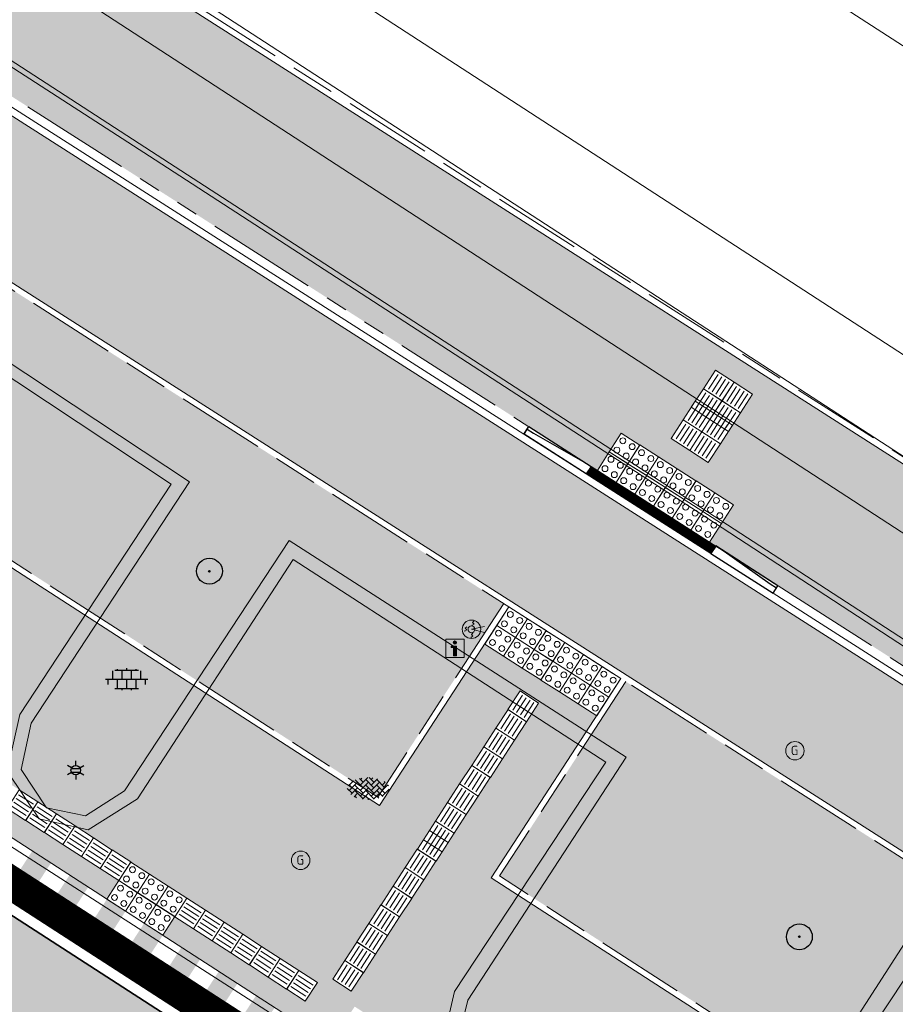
# Model space of a CAD drawing. Header units: metres. Extents: x 187916 to 189411, y 333285 to 334910.
# Tile 112 of 256: x 188255 to 188267, y 334521 to 334534. Entities that reach past the tile are written whole.
import ezdxf
from ezdxf.enums import TextEntityAlignment as Align

# ---------------------------------------------------------------- set-up
doc = ezdxf.new("R2010")
doc.units = ezdxf.units.M
doc.linetypes.add('VH-OPSLUITBAND_100X200', pattern=[16, 8, -2, 4, -2])
doc.linetypes.add('VH-TROTTOIRBAND_180-200', pattern=[20, 10, -2, 2, -2, 2, -2])
for name, color, linetype, lineweight in [('B-ME-GR-BOOM-S', 253, 'Continuous', 25), ('B-ME-IE-MEUBILAIR_WEGMEUBILAIR-S', 253, 'Continuous', 18), ('B-ME-IE-MEUBILAIR_WEGMEUBILAIR_LICHTMAST-S', 253, 'Continuous', 25), ('B-ME-IE-MEUBILAIR_WEGMEUBILAIR_PAAL-S', 253, 'Continuous', 18), ('B-ME-VH-KANTOPSLUITING_ACHTERKANTBAND-G', 253, 'Continuous', 18), ('B-ME-VH-VERHARDING_ASFALT-G', 253, 'Continuous', 18), ('B-ME-VH-VERHARDING_BETONSTRAATSTEEN-G', 253, 'Continuous', 18), ('B-ME-VH-VERHARDING_BETONSTRAATSTEEN-S', 253, 'Continuous', 25), ('B-ME-VH-VERHARDING_TEGEL-G', 253, 'Continuous', 18), ('B-ME-VH-VERHARDING_TEGEL-S', 253, 'Continuous', 25), ('B-WE-OG-BEBOUWING-GV', 253, 'Continuous', 15), ('B-WE-OG-TERREIN_ERF-GV', 253, 'Continuous', 15), ('B-WE-VH-OPENVERHARDING-GV', 253, 'Continuous', 15), ('N-WE-GR-HAAG-HG01-A', 96, 'Continuous', 35), ('N-WE-GR-HAAG-HG02-A', 64, 'Continuous', 35), ('N-WE-VH-GOOT_TEGEL-G', 170, 'Continuous', 35), ('N-WE-VH-KANTOPSLUITING_ELEMENT_VERLOOPBAND-G', 42, 'Continuous', 25), ('N-WE-VH-KANTOPSLUITING_OPSLUITBAND_80X200-G', 30, 'VH-OPSLUITBAND_100X200', 15), ('N-WE-VH-KANTOPSLUITING_PERRONBAND-G', 5, 'VH-TROTTOIRBAND_180-200', 25), ('N-WE-VH-KANTOPSLUITING_RIJWIELPADBAND_4-12 200-G', 94, 'VH-TROTTOIRBAND_180-200', 15), ('N-WE-VH-KANTOPSLUITING_VERLOOPBAND-S', 251, 'Continuous', 25), ('N-WE-VH-KANTOPSLUITING_VERLOOPBAND_TBV TEKENING-G', 10, 'Continuous', 25), ('N-WE-VH-KANTOPSLUITING_VOORKANTBAND-G', 7, 'Continuous', 15), ('N-WE-VH-KANTVERHARDING_STREKLAAG_BSS-G', 60, 'Continuous', 18), ('N-WE-VH-OPENVERHARDING_TEGEL-G', 7, 'Continuous', 35), ('N-WE-VH-VERHARDING_ASFALT_RIJWEG-A', 251, 'Continuous', 18), ('N-WE-VH-VERHARDING_BETONSTRAATSTEEN-ROOD-A', 11, 'Continuous', 18), ('N-WE-VH-VERHARDING_TEGEL-A', 254, 'Continuous', 5), ('N-WE-VH-VERKEERSTEGEL-S', 7, 'Continuous', 0), ('N-WE-VH-VERKEERSTEGEL_GEEL-S', 40, 'Continuous', 0)]:
    doc.layers.add(name, color=color, linetype=linetype, lineweight=lineweight)
doc.styles.add('NLCS-ISO', font='NLCS-ISO.ttf')

# ---------------------------------------------------------------- blocks, each defined once
blk = doc.blocks.new('SGR-BOOM_01')
at = {"ltscale": 0.1}
h = blk.add_hatch(color=256, dxfattribs=at)
edge = h.paths.add_edge_path()
edge.add_arc((0, 0), 0.15, 0, 360)
for radius in [2.5, 0.045]:
    blk.add_circle((0, 0), radius)
blk.add_circle((0, 0), 0.15, dxfattribs=at)
blk = doc.blocks.new('SIE-WEG_VERKEERSBORD_INFORMATIE-SO')
at = {"linetype": 'ByBlock', "lineweight": 18}
h = blk.add_hatch(color=0, dxfattribs=at)
h.dxf.hatch_style = 1
h.paths.add_polyline_path([(0.32, 0.49), (-0.82, 0.49), (-0.82, 0.19), (-0.32, 0.19), (-0.32, -1.62), (0.32, -1.62)])
h = blk.add_hatch(color=0, dxfattribs=at)
h.dxf.hatch_style = 1
edge = h.paths.add_edge_path()
edge.add_arc((0, 1.25), 0.373, 0, 360)
at = {"color": 0, "linetype": 'ByBlock', "lineweight": 18}
for points in [[(-2, -2), (2, -2), (2, 2), (-2, 2)], [(0.32, 0.49), (-0.82, 0.49), (-0.82, 0.19), (-0.32, 0.19), (-0.32, -1.62), (0.32, -1.62)]]:
    blk.add_lwpolyline(points, close=True, dxfattribs=at)
blk.add_circle((0, 1.25), 0.373, dxfattribs=at)
blk = doc.blocks.new('SIE-WEG_PAAL_LAADPAAL')
for p, q in [((0, 0), (0.284, 0.059)), ((0.007, 0.085), (0.021, 0.086)), ((-0.152, -0.043), (-0.138, -0.042)), ((-0.016, -0.18), (-0.002, -0.179)), ((0, 0), (0.279, -0.069))]:
    blk.add_line(p, q)
at = {"flags": 128}
for points in [[(-0.103, 0.056), (-0.139, 0.021), (-0.103, -0.015), (-0.152, -0.043), (-0.143, -0.033)], [(0.055, 0.184), (0.02, 0.148), (0.056, 0.113), (0.007, 0.085), (0.016, 0.095)], [(0.032, -0.081), (-0.003, -0.116), (0.032, -0.152), (-0.016, -0.18), (-0.007, -0.169)]]:
    blk.add_lwpolyline(points, dxfattribs=at)
for radius in [0.2, 0.0745]:
    blk.add_circle((0, 0), radius)
blk = doc.blocks.new('B-SIE-WEG_LICHTMAST-SO')
at = {"ltscale": 0.1}
for p, q in [((-1.1, 0.63), (-2.19, 1.27)), ((0, 1.27), (0, 2.53)), ((1.1, 0.63), (2.19, 1.27)), ((-1.1, -0.63), (-2.19, -1.27)), ((0, -1.27), (0, -2.53)), ((1.1, -0.63), (2.19, -1.27))]:
    blk.add_line(p, q, dxfattribs=at)
at = {"flags": 128}
for points in [[(-1.16, 0.5), (1.16, 0.5)], [(-1.16, -0.5), (1.16, -0.5)]]:
    blk.add_lwpolyline(points, dxfattribs=at)
at = {"ltscale": 0.1}
blk.add_circle((0, 0), 1.27, dxfattribs=at)
at = {"style": 'NLCS-ISO'}
blk.add_attdef('TYPE', text='', height=1.8, dxfattribs=at).set_placement((0, 2.53), align=Align.BOTTOM_CENTER)
blk = doc.blocks.new('SIE-WEG_STRAATPOT_GAS-SO')
blk.add_circle((0, 0), 0.4)
at = {"style": 'NLCS-ISO'}
blk.add_text('G', height=0.4, dxfattribs=at).set_placement((-0.178, -0.188))
blk = doc.blocks.new('SVH-BSS_KEIFORMAAT_KEPER-SO')
at = {"ltscale": 0.1}
for p, q in [((-2.23, 0.74), (-0.21, 2.76)), ((0.22, 2.75), (1.48, 1.48)), ((0.74, 2.23), (1.2, 2.68)), ((-5.34, 0.88), (-4.45, 0)), ((-5.2, 0.74), (-4.03, 1.91)), ((-5.2, -0.74), (-2.97, 1.48)), ((-4.81, -1.84), (-2.97, 0)), ((-4.56, 1.6), (-4.45, 1.48)), ((-3.71, 0.74), (-1.48, -1.48)), ((-3.6, 2.11), (-1.48, 0)), ((-2.48, 2.48), (-1.48, 1.48)), ((-2.23, 2.23), (-1.85, 2.61)), ((-2.23, -0.74), (0, 1.48)), ((-2.23, -2.23), (0, 0)), ((-0.74, 2.23), (1.48, 0)), ((-0.74, 0.74), (1.48, -1.48)), ((0.74, 0.74), (2.45, 2.45)), ((0.74, -0.74), (2.97, 1.48)), ((0.74, -2.23), (2.97, 0)), ((2.23, 2.23), (4.45, 0)), ((2.23, 0.74), (4.45, -1.48)), ((3.71, 0.74), (4.5, 1.53)), ((3.71, -0.74), (5.25, 0.79)), ((4.22, 1.72), (4.45, 1.48)), ((5.2, 0.74), (5.39, 0.55)), ((-5.73, -0.2), (-4.45, -1.48)), ((-3.89, -2.41), (-2.97, -1.48)), ((-3.71, -0.74), (-1.48, -2.97)), ((-3.71, -2.23), (-3.27, -2.67)), ((-1.59, -3.08), (0, -1.48)), ((-0.74, -0.74), (1.48, -2.97)), ((-0.74, -2.23), (0.21, -3.18)), ((1.36, -3.09), (2.97, -1.48)), ((2.23, -0.74), (3.84, -2.36)), ((2.23, -2.23), (2.78, -2.78)), ((3.71, -2.23), (5.57, -0.37)), ((5.2, -0.74), (5.41, -0.95)), ((-0.22, -3.19), (0, -2.97))]:
    blk.add_line(p, q, dxfattribs=at)
at = {"style": 'NLCS-ISO'}
blk.add_attdef('FORMAAT', text='', height=1.8, dxfattribs=at).set_placement((-5.83, -0.22), align=Align.MIDDLE_RIGHT)
blk.add_attdef('KLEUR', text='', height=1.8, dxfattribs=at).set_placement((5.82, -0.22), align=Align.MIDDLE_LEFT)
at = {"style": 'NLCS-ISO', "flags": 1}
blk.add_attdef('FUNCTIE', text='', height=1.8, dxfattribs=at).set_placement((0.12, -3.58), align=Align.MIDDLE_CENTER)
blk = doc.blocks.new('SVH-TEGEL_300X300_DUN_LINT_KL-SO')
for p, q in [((-1.5, 1.62), (-1.5, 1.5)), ((0, 1.81), (0, 1.5)), ((1.5, 1.62), (1.5, 1.5)), ((-2.25, 1.36), (-2.25, 0)), ((-1.9, 1.5), (1.9, 1.5)), ((-0.75, 1.5), (-0.75, 0)), ((0, 0), (0, -1.5)), ((0.75, 1.5), (0.75, 0)), ((2.25, 1.36), (2.25, 0)), ((-3.39, 0), (3.39, 0)), ((-3, 0), (-3, -0.85)), ((-1.9, -1.5), (1.9, -1.5)), ((-1.5, 0), (-1.5, -1.5)), ((-0.75, -1.5), (-0.75, -1.77)), ((0.75, -1.5), (0.75, -1.77)), ((1.5, 0), (1.5, -1.5)), ((3, 0), (3, -0.85))]:
    blk.add_line(p, q)
blk = doc.blocks.new('DTM')
at = {"layer": 'B-ME-VH-KANTOPSLUITING_ACHTERKANTBAND-G', "ltscale": 0.2, "flags": 128}
for points in [[(188273.126, 334523.688), (188272.414, 334522.656), (188264.383, 334527.875), (188257.028, 334532.642), (188247.708, 334538.684), (188248.37, 334539.744)], [(188267.177, 334522.039), (188264.58, 334518.012), (188264.386, 334518.151), (188264.627, 334518.518), (188262.955, 334519.612), (188262.706, 334519.227), (188261.429, 334520.069), (188261.075, 334520.591), (188261.231, 334521.21), (188263.373, 334524.499), (188258.814, 334527.429), (188256.584, 334524.043), (188256.056, 334523.704), (188255.529, 334523.812), (188255.186, 334524.333), (188255.321, 334524.96), (188257.466, 334528.221), (188250.834, 334532.61)]]:
    blk.add_lwpolyline(points, dxfattribs=at)
at = {"layer": 'B-ME-VH-VERHARDING_ASFALT-G', "ltscale": 0.2, "flags": 128}
blk.add_lwpolyline([(188291.324, 334499.663), (188283.987, 334504.542), (188278.136, 334508.457), (188272.673, 334511.96), (188271.359, 334512.77), (188270.95, 334513.055), (188264.377, 334517.264), (188264.012, 334517.527), (188262.334, 334518.613), (188260.968, 334519.488), (188255.169, 334523.213), (188247.204, 334528.359), (188241.838, 334531.831), (188240.812, 334532.465), (188240.414, 334532.726), (188234.553, 334536.402), (188228.644, 334540.304)], dxfattribs=at)
at = {"layer": 'B-ME-VH-VERHARDING_BETONSTRAATSTEEN-G', "ltscale": 0.2, "flags": 128}
blk.add_lwpolyline([(188267.31, 334521.761), (188264.653, 334517.74), (188264.274, 334517.981), (188262.58, 334519.025), (188261.294, 334519.892), (188260.873, 334520.568), (188261.048, 334521.33), (188263.097, 334524.431), (188258.868, 334527.172), (188256.761, 334523.935), (188256.093, 334523.515), (188255.429, 334523.665), (188254.996, 334524.308), (188255.17, 334525.074), (188257.216, 334528.189), (188250.934, 334532.352)], dxfattribs=at)
at = {"layer": 'B-ME-VH-VERHARDING_TEGEL-G', "ltscale": 0.2, "flags": 128}
blk.add_lwpolyline([(188273.184, 334523.636), (188272.449, 334522.524), (188264.347, 334527.812), (188256.999, 334532.579), (188247.588, 334538.657), (188248.32, 334539.802)], dxfattribs=at)
at = {"layer": 'B-WE-OG-BEBOUWING-GV', "ltscale": 0.2, "flags": 128}
blk.add_lwpolyline([(188264.382, 334550.946), (188260.369, 334544.422), (188257.658, 334540.221), (188268.71, 334533.092), (188272.107, 334538.357), (188277.402, 334534.942), (188280.853, 334540.294), (188283.684, 334538.469), (188282.697, 334536.889), (188283.289, 334535.47), (188284.984, 334531.916), (188286.926, 334528.49), (188281.268, 334525.037), (188291.971, 334518.002)], dxfattribs=at)
at = {"layer": 'B-WE-OG-TERREIN_ERF-GV', "ltscale": 0.2, "flags": 128}
blk.add_lwpolyline([(188249.364, 334541.463), (188248.716, 334540.507), (188273.551, 334524.396), (188274.199, 334525.352)], close=True, dxfattribs=at)
blk.add_lwpolyline([(188273.008, 334523.698), (188248.335, 334539.743)], dxfattribs=at)
at = {"layer": 'B-WE-VH-OPENVERHARDING-GV', "ltscale": 0.2, "flags": 128}
for points in [[(188291.971, 334518.002), (188281.268, 334525.037), (188286.926, 334528.49), (188284.984, 334531.916), (188283.289, 334535.47), (188282.697, 334536.889), (188283.684, 334538.469), (188280.853, 334540.294), (188277.402, 334534.942), (188272.107, 334538.357), (188268.71, 334533.092), (188257.658, 334540.221), (188260.369, 334544.422), (188264.382, 334550.946), (188257.618, 334556.351), (188251.45, 334546.787), (188248.74, 334542.585), (188247.577, 334541.162), (188233.81, 334550.459), (188231.284, 334552.165), (188230.681, 334551.299), (188233.207, 334549.642), (188244.491, 334542.24)], [(188248.335, 334539.743), (188273.008, 334523.698)]]:
    blk.add_lwpolyline(points, dxfattribs=at)
blk.add_lwpolyline([(188273.551, 334524.396), (188248.716, 334540.507), (188249.364, 334541.463), (188274.199, 334525.352)], close=True, dxfattribs=at)
at = {"layer": 'B-ME-GR-BOOM-S', "xscale": 0.07, "yscale": 0.07, "zscale": 0.07}
for p in [(188257.734, 334527.013), (188265.714, 334522.069)]:
    blk.add_blockref('SGR-BOOM_01', p, dxfattribs=at)
at = {"layer": 'B-ME-IE-MEUBILAIR_WEGMEUBILAIR-S'}
for name, p, xscale, yscale, zscale in [('SIE-WEG_VERKEERSBORD_INFORMATIE-SO', (188261.055, 334525.97), 0.0625, 0.0625, 0.0625), ('SIE-WEG_STRAATPOT_GAS-SO', (188265.654, 334524.585), 0.3125, 0.3125, 0.3125), ('SIE-WEG_STRAATPOT_GAS-SO', (188258.968, 334523.103), 0.3125, 0.3125, 0.3125)]:
    blk.add_blockref(name, p, dxfattribs=dict(at, xscale=xscale, yscale=yscale, zscale=zscale))
at = {"layer": 'B-ME-IE-MEUBILAIR_WEGMEUBILAIR_LICHTMAST-S', "xscale": 0.05, "yscale": 0.05, "zscale": 0.05}
blk.add_blockref('B-SIE-WEG_LICHTMAST-SO', (188255.925, 334524.321), dxfattribs=at)
at = {"layer": 'B-ME-IE-MEUBILAIR_WEGMEUBILAIR_PAAL-S', "xscale": 0.6250000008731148, "yscale": 0.6250000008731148, "zscale": 0.6250000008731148}
blk.add_blockref('SIE-WEG_PAAL_LAADPAAL', (188261.279, 334526.228), dxfattribs=at)
at = {"layer": 'B-ME-VH-VERHARDING_BETONSTRAATSTEEN-S', "xscale": 0.05, "yscale": 0.05, "zscale": 0.05}
blk.add_blockref('SVH-BSS_KEIFORMAAT_KEPER-SO', (188259.886, 334524.084), dxfattribs=at)
at = {"layer": 'B-ME-VH-VERHARDING_TEGEL-S', "xscale": 0.084, "yscale": 0.084, "zscale": 0.084}
blk.add_blockref('SVH-TEGEL_300X300_DUN_LINT_KL-SO', (188256.614, 334525.551), dxfattribs=at)
blk = doc.blocks.new('SVH-VERKEERSTEGEL_300X300_NOPPENTEGEL')
blk.add_lwpolyline([(-0.15, 0), (0.15, 0), (0.15, -0.3), (-0.15, -0.3)], close=True)
at = {"lineweight": 0}
for centre in [(-0.075, -0.075), (0.075, -0.075), (-0.075, -0.225), (0.075, -0.225)]:
    blk.add_circle(centre, 0.04, dxfattribs=at)
blk = doc.blocks.new('SVH-VERKEERSTEGEL_300X300_GELEIDETEGEL')
blk.add_lwpolyline([(-0.15, 0), (0.15, 0), (0.15, -0.3), (-0.15, -0.3)], close=True)
at = {"lineweight": 0, "flags": 128}
for points in [[(0.12, -0.06), (-0.12, -0.06)], [(0.12, -0.12), (-0.12, -0.12)], [(0.12, -0.18), (-0.12, -0.18)], [(0.12, -0.24), (-0.12, -0.24)]]:
    blk.add_lwpolyline(points, dxfattribs=at)
blk = doc.blocks.new('SVH-VERKEERSTEGEL_300X300_NOPPENTEGEL geel')
at = {"lineweight": 0}
for centre in [(188243.153, 334532.239), (188243.279, 334532.158), (188243.072, 334532.113), (188243.198, 334532.032)]:
    blk.add_circle(centre, 0.04, dxfattribs=at)
blk.add_3dface([(188242.968, 334532.091), (188243.22, 334531.928), (188243.383, 334532.18), (188243.131, 334532.343)])
blk = doc.blocks.new('SVH-RIJWIELPAD EINDVERLOOPBAND_40 120X250_MAAIVELD_RECHTS_L1000_HD-MM')
blk.add_line((0, 40), (100, 40))
blk.add_lwpolyline([(0, 0), (1000, 0), (1000, 120), (0, 120)], close=True)
at = {"flags": 128}
blk.add_lwpolyline([(100, 40), (900, 0)], dxfattribs=at)
blk = doc.blocks.new('SVH-RIJWIELPAD EINDVERLOOPBAND_40 120X250_MAAIVELD_LINKS_L1000_HD-MM')
blk.add_line((0, 40), (-100, 40))
blk.add_lwpolyline([(0, 0), (-1000, 0), (-1000, 120), (0, 120)], close=True)
at = {"flags": 128}
blk.add_lwpolyline([(-100, 40), (-900, 0)], dxfattribs=at)
blk = doc.blocks.new('ontwerp Wilhelmina- & Engelenkampstraat')
at = {"layer": 'N-WE-GR-HAAG-HG01-A', "transparency": 33554610}
h = blk.add_hatch(color=256, dxfattribs=at)
h.dxf.hatch_style = 1
h.paths.add_polyline_path([(188256.716, 334529.767), (188252.66, 334532.357), (188249.849, 334530.521), (188255.964, 334526.57)])
h = blk.add_hatch(color=256, dxfattribs=at)
h.dxf.hatch_style = 1
h.paths.add_polyline_path([(188261.715, 334526.575), (188259.396, 334528.056), (188258.639, 334524.841), (188260.011, 334523.955)])
h = blk.add_hatch(color=256, dxfattribs=at)
h.dxf.hatch_style = 1
h.paths.add_polyline_path([(188271.124, 334520.567), (188263.367, 334525.52), (188261.657, 334522.891), (188266.695, 334519.635), (188264.806, 334516.713), (188264.892, 334516.657), (188265.624, 334515.946), (188266.541, 334515.353), (188267.398, 334514.8)])
at = {"layer": 'N-WE-GR-HAAG-HG02-A', "transparency": 33554610}
h = blk.add_hatch(color=256, dxfattribs=at)
h.dxf.hatch_style = 1
h.paths.add_polyline_path([(188259.396, 334528.056), (188256.716, 334529.767), (188255.964, 334526.57), (188258.639, 334524.841)])
at = {"layer": 'N-WE-VH-OPENVERHARDING_TEGEL-G', "linetype": 'Continuous'}
h = blk.add_hatch(color=256, dxfattribs=at)
h.dxf.hatch_style = 1
h.paths.add_polyline_path([(188255.176, 334522.979), (188255.428, 334522.816), (188255.591, 334523.068), (188255.339, 334523.231)])
h = blk.add_hatch(color=256, dxfattribs=at)
h.dxf.hatch_style = 1
h.paths.add_polyline_path([(188255.68, 334522.653), (188255.932, 334522.49), (188256.095, 334522.742), (188255.843, 334522.905)])
h = blk.add_hatch(color=256, dxfattribs=at)
h.dxf.hatch_style = 1
h.paths.add_polyline_path([(188256.185, 334522.327), (188256.437, 334522.164), (188256.6, 334522.416), (188256.348, 334522.579)])
h = blk.add_hatch(color=256, dxfattribs=at)
h.dxf.hatch_style = 1
h.paths.add_polyline_path([(188256.689, 334522.001), (188256.941, 334521.838), (188257.104, 334522.09), (188256.852, 334522.253)])
h = blk.add_hatch(color=256, dxfattribs=at)
h.dxf.hatch_style = 1
h.paths.add_polyline_path([(188257.193, 334521.675), (188257.445, 334521.512), (188257.608, 334521.764), (188257.356, 334521.927)])
h = blk.add_hatch(color=256, dxfattribs=at)
h.dxf.hatch_style = 1
h.paths.add_polyline_path([(188257.698, 334521.349), (188257.95, 334521.186), (188258.113, 334521.438), (188257.861, 334521.601)])
h = blk.add_hatch(color=256, dxfattribs=at)
h.dxf.hatch_style = 1
h.paths.add_polyline_path([(188258.202, 334521.023), (188258.454, 334520.86), (188258.617, 334521.112), (188258.365, 334521.275)])
at = {"layer": 'N-WE-VH-VERHARDING_ASFALT_RIJWEG-A', "transparency": 33554610}
h = blk.add_hatch(color=256, dxfattribs=at)
h.dxf.hatch_style = 1
edge = h.paths.add_edge_path()
edge.add_line((188163.821, 334580.641), (188159.295, 334575.798))
edge.add_line((188159.295, 334575.798), (188174.596, 334565.97))
edge.add_line((188174.596, 334565.97), (188208.884, 334543.876))
edge.add_arc((188265.143, 334630.818), 103.557, 237.0936, 239.22865)
edge.add_arc((189667.308, 336961.781), 2823.75, 238.980894, 239.481993)
edge.add_line((188233.382, 334529.207), (188237.256, 334526.9))
edge.add_arc((188172.895, 334415.819), 128.38, 56.61474, 59.91181, ccw=False)
edge.add_arc((188228.911, 334498.888), 28.214, 55.4846, 58.7732, ccw=False)
edge.add_line((188244.898, 334522.136), (188270.21, 334505.779))
edge.add_arc((188264.701, 334497.254), 10.15, 13.7379, 57.1296, ccw=False)
edge.add_line((188274.561, 334499.665), (188285.392, 334492.831))
edge.add_arc((188287.027, 334482.813), 10.15, 56.479, 99.2741, ccw=False)
edge.add_line((188292.633, 334491.275), (188328.233, 334467.69))
edge.add_arc((188166.002, 334216.871), 298.713, 47.80392, 57.10489, ccw=False)
edge.add_arc((188346.571, 334415.67), 30.15, 31.8663, 48.275, ccw=False)
edge.add_arc((188363.594, 334425.977), 10.254, 32.6635, 33.1676, ccw=False)
edge.add_arc((188363.768, 334425.901), 10.15, 9.4055, 33.558, ccw=False)
edge.add_arc((188373.111, 334427.448), 0.68, -65.2465, 9.4055, ccw=False)
edge.add_line((188373.395, 334426.831), (188373.354, 334426.806))
edge.add_line((188373.354, 334426.806), (188373.012, 334426.61))
edge.add_arc((188366.289, 334422.719), 7.768, 0.9923, 30.0593, ccw=False)
edge.add_line((188374.056, 334422.853), (188385.676, 334436.943))
edge.add_arc((188384.942, 334443.904), 7, 238.6764, 276.0183, ccw=False)
edge.add_line((188381.303, 334437.925), (188374.309, 334441.797))
edge.add_line((188374.309, 334441.797), (188374.176, 334441.579))
edge.add_arc((188373.724, 334441.836), 0.52, 236.9866, 330.3528, ccw=False)
edge.add_arc((188428.131, 334525.105), 99.988, 235.55123, 236.84084, ccw=False)
edge.add_arc((188411.67, 334501.873), 71.52, 233.64609, 235.89746, ccw=False)
edge.add_arc((188411.67, 334501.873), 71.52, 233.24956, 233.64609, ccw=False)
edge.add_arc((188457.755, 334568.126), 152.203, 230.50422, 234.27201, ccw=False)
edge.add_arc((188166.957, 334218.114), 302.85, 50.16649, 50.26165)
edge.add_arc((188166.957, 334218.114), 302.85, 50.26165, 51.22502)
edge.add_arc((188166.954, 334218.11), 302.855, 51.22502, 51.3193)
edge.add_arc((188167.783, 334219.172), 301.508, 51.31614, 52.74068)
edge.add_arc((188166.98, 334218.144), 302.812, 52.73751, 52.8317)
edge.add_arc((188166.957, 334218.114), 302.85, 52.8317, 54.43051)
edge.add_arc((188166.977, 334218.141), 302.816, 54.43051, 54.5254)
edge.add_arc((188160.656, 334209.067), 313.875, 54.54702, 57.10245)
edge.add_line((188331.133, 334472.61), (188320.094, 334479.922))
edge.add_arc((188323.485, 334485.044), 6.143, 221.5045, 236.4896, ccw=False)
edge.add_arc((188319.551, 334481.563), 0.89, 137.6692, 221.5047, ccw=False)
edge.add_line((188318.893, 334482.162), (188319.259, 334482.637))
edge.add_line((188319.259, 334482.637), (188319.291, 334482.678))
edge.add_arc((188340.689, 334510.764), 35.308, 218.5774, 232.6971, ccw=False)
edge.add_arc((188279.088, 334513.843), 42.257, 321.203, 323.5666, ccw=False)
edge.add_arc((188310.473, 334488.868), 2.158, 242.7825, 315.8976, ccw=False)
edge.add_line((188309.486, 334486.949), (188295.344, 334496.317))
edge.add_line((188295.344, 334496.317), (188286.645, 334501.946))
edge.add_line((188286.645, 334501.946), (188245.276, 334528.678))
edge.add_arc((188189.238, 334441.959), 103.25, 57.12957, 59.23144)
edge.add_line((188242.058, 334530.675), (188236.736, 334533.844))
edge.add_arc((182886.776, 325560.312), 10447.313, 59.1968851, 59.335128)
edge.add_line((188215.069, 334546.726), (188212.145, 334548.538))
edge.add_line((188212.145, 334548.538), (188202.888, 334554.521))
edge.add_line((188202.888, 334554.521), (188173.134, 334573.693))
edge.add_line((188173.134, 334573.693), (188171.668, 334574.698))
edge.add_arc((188421.336, 334919.322), 425.559, 233.19857, 234.07802, ccw=False)
edge.add_line((188166.408, 334578.57), (188163.828, 334580.635))
edge.add_line((188163.828, 334580.635), (188163.821, 334580.641))
at = {"layer": 'N-WE-VH-VERHARDING_BETONSTRAATSTEEN-ROOD-A', "transparency": 33554610}
h = blk.add_hatch(color=11, dxfattribs=at)
h.dxf.hatch_style = 1
edge = h.paths.add_edge_path()
edge.add_line((188168.866, 334580.512), (188164.17, 334584.42))
edge.add_line((188164.17, 334584.42), (188162.956, 334582.958))
edge.add_line((188162.956, 334582.958), (188167.65, 334579.051))
edge.add_arc((188176.606, 334589.812), 14, 230.2297, 237.2034)
edge.add_line((188169.023, 334578.043), (188222.3, 334543.713))
edge.add_arc((188233.133, 334560.525), 20, 237.2034, 240.964)
edge.add_line((188223.426, 334543.039), (188225.319, 334541.988))
edge.add_arc((188228.717, 334548.108), 7, 240.964, 283.5569)
edge.add_line((188230.358, 334541.303), (188234.002, 334542.182))
edge.add_arc((188235.408, 334536.349), 6, 57.1086, 103.5569, ccw=False)
edge.add_line((188238.667, 334541.387), (188261.505, 334526.804))
edge.add_line((188261.505, 334526.804), (188284.342, 334512.221))
edge.add_arc((188283.282, 334510.539), 1.988, -33.207, 57.7764, ccw=False)
edge.add_line((188284.946, 334509.45), (188283.757, 334507.61))
edge.add_line((188283.757, 334507.61), (188283.192, 334506.737))
edge.add_arc((188281.513, 334507.822), 2, 237.1296, 327.1296, ccw=False)
edge.add_line((188280.427, 334506.142), (188286.306, 334502.343))
edge.add_arc((188287.392, 334504.023), 2, 147.1296, 237.1296, ccw=False)
edge.add_line((188285.712, 334505.108), (188287.215, 334507.433))
edge.add_arc((188288.894, 334506.348), 2, 57.4398, 147.1296, ccw=False)
edge.add_line((188289.971, 334508.034), (188303.294, 334499.526))
edge.add_arc((188290.693, 334479.769), 23.434, 34.9054, 57.472, ccw=False)
edge.add_line((188309.911, 334493.178), (188310.848, 334491.837))
edge.add_line((188310.848, 334491.837), (188311.55, 334490.832))
edge.add_line((188311.55, 334490.832), (188312.123, 334490.013))
edge.add_arc((188310.483, 334488.867), 2, -32.5266, 34.9376, ccw=False)
edge.add_arc((188279.088, 334513.843), 42.107, 321.7797, 329.3983)
edge.add_arc((188314.7, 334493.308), 1.1, 214.9378, 305.0348, ccw=False)
edge.add_line((188313.798, 334492.678), (188313.225, 334493.498))
edge.add_line((188313.225, 334493.498), (188312.289, 334494.839))
edge.add_arc((188290.646, 334479.72), 26.4, 34.9376, 57.4367)
edge.add_line((188304.856, 334501.97), (188285.835, 334513.537))
edge.add_line((188285.835, 334513.537), (188284.903, 334514.117))
edge.add_line((188284.903, 334514.117), (188262.296, 334528.553))
edge.add_line((188262.296, 334528.553), (188239.699, 334542.982))
edge.add_arc((188235.408, 334536.349), 7.9, 57.1065, 103.5569)
edge.add_line((188233.557, 334544.029), (188229.912, 334543.15))
edge.add_arc((188228.717, 334548.108), 5.1, 240.964, 283.5569, ccw=False)
edge.add_line((188226.242, 334543.649), (188224.348, 334544.7))
edge.add_arc((188233.133, 334560.525), 18.1, 237.2034, 240.964, ccw=False)
edge.add_line((188223.329, 334545.31), (188170.052, 334579.641))
edge.add_arc((188176.606, 334589.812), 12.1, 230.2297, 237.2034, ccw=False)
at = {"layer": 'N-WE-VH-VERHARDING_TEGEL-A', "transparency": 33554610}
h = blk.add_hatch(color=256, dxfattribs=at)
h.dxf.hatch_style = 1
edge = h.paths.add_edge_path()
edge.add_line((188281.164, 334519.496), (188279.926, 334517.557))
edge.add_line((188279.926, 334517.557), (188274.83, 334520.811))
edge.add_line((188274.83, 334520.811), (188273.986, 334521.349))
edge.add_line((188273.986, 334521.349), (188273.904, 334521.402))
edge.add_line((188273.904, 334521.402), (188274.226, 334521.908))
edge.add_line((188274.226, 334521.908), (188272.709, 334522.877))
edge.add_line((188272.709, 334522.877), (188272.386, 334522.371))
edge.add_line((188272.386, 334522.371), (188272.301, 334522.425))
edge.add_line((188272.301, 334522.425), (188272.301, 334522.425))
edge.add_line((188272.301, 334522.425), (188271.458, 334522.964))
edge.add_line((188271.458, 334522.964), (188265.426, 334526.815))
edge.add_line((188265.426, 334526.815), (188265.425, 334526.816))
edge.add_line((188265.425, 334526.816), (188264.582, 334527.354))
edge.add_line((188264.582, 334527.354), (188264.499, 334527.408))
edge.add_line((188264.499, 334527.408), (188264.822, 334527.913))
edge.add_line((188264.822, 334527.913), (188263.304, 334528.882))
edge.add_line((188263.304, 334528.882), (188262.982, 334528.376))
edge.add_line((188262.982, 334528.376), (188262.896, 334528.431))
edge.add_line((188262.896, 334528.431), (188239.801, 334543.178))
edge.add_arc((188235.408, 334536.349), 8.12, 57.2499, 103.5569)
edge.add_line((188233.505, 334544.243), (188229.861, 334543.364))
edge.add_arc((188228.717, 334548.108), 4.88, 240.964, 283.5569, ccw=False)
edge.add_line((188226.348, 334543.841), (188224.455, 334544.892))
edge.add_arc((188233.133, 334560.525), 17.88, 237.2034, 240.964, ccw=False)
edge.add_line((188223.449, 334545.495), (188204.811, 334557.505))
edge.add_line((188204.811, 334557.505), (188205.564, 334558.673))
edge.add_line((188205.564, 334558.673), (188209.164, 334556.367))
edge.add_line((188209.164, 334556.367), (188218.208, 334550.497))
edge.add_line((188218.208, 334550.497), (188226.364, 334545.443))
edge.add_arc((188227.944, 334547.994), 3, 238.2159, 283.5569)
edge.add_line((188228.647, 334545.077), (188233.55, 334546.259))
edge.add_arc((188235.894, 334536.538), 10, 57.4398, 103.5569, ccw=False)
edge.add_line((188241.276, 334544.966), (188281.164, 334519.496))
h.paths.add_polyline_path([(188263.979, 334528.81), (188264.579, 334529.733), (188265.082, 334529.406), (188264.482, 334528.483)], flags=16)
h.paths.add_polyline_path([(188273.381, 334522.806), (188273.978, 334523.731), (188274.482, 334523.405), (188273.885, 334522.48)], flags=16)
h = blk.add_hatch(color=256, dxfattribs=at)
h.dxf.hatch_style = 1
h.paths.add_polyline_path([(188264.49, 334518.028), (188264.571, 334518.154), (188265.075, 334517.828), (188264.81, 334517.42), (188264.77, 334517.358), (188264.748, 334517.324), (188264.245, 334517.651), (188264.326, 334517.777), (188259.536, 334520.873), (188259.699, 334521.125), (188259.653, 334521.332), (188259.699, 334521.125)], flags=16)
h.paths.add_polyline_path([(188262.188, 334525.23), (188259.653, 334521.332), (188259.401, 334521.495), (188261.936, 334525.393)], flags=16)
edge = h.paths.add_edge_path()
edge.add_arc((188189.238, 334441.959), 104.135, 57.45827, 58.23089)
edge.add_line((188244.065, 334530.492), (188245.728, 334533.096))
edge.add_line((188245.728, 334533.096), (188250.84, 334529.786))
edge.add_line((188250.84, 334529.786), (188249.863, 334528.274))
edge.add_line((188249.863, 334528.274), (188253.475, 334525.94))
edge.add_line((188253.475, 334525.94), (188254.452, 334527.452))
edge.add_line((188254.452, 334527.452), (188260.023, 334523.852))
edge.add_line((188260.023, 334523.852), (188260.035, 334523.844))
edge.add_line((188260.035, 334523.844), (188261.455, 334526.029))
edge.add_line((188261.455, 334526.029), (188262.972, 334525.06))
edge.add_line((188262.972, 334525.06), (188261.546, 334522.867))
edge.add_line((188261.546, 334522.867), (188261.572, 334522.851))
edge.add_line((188261.572, 334522.851), (188266.584, 334519.612))
edge.add_line((188266.584, 334519.612), (188264.921, 334517.037))
edge.add_line((188264.921, 334517.037), (188257.103, 334522.089))
edge.add_line((188257.103, 334522.089), (188257.265, 334522.34))
edge.add_line((188257.265, 334522.34), (188259.031, 334521.199))
edge.add_line((188259.031, 334521.199), (188259.194, 334521.451))
edge.add_line((188259.194, 334521.451), (188257.428, 334522.591))
edge.add_line((188257.428, 334522.591), (188256.672, 334523.08))
edge.add_line((188256.672, 334523.08), (188246.335, 334529.759))
edge.add_line((188246.335, 334529.759), (188245.579, 334530.248))
edge.add_line((188245.579, 334530.248), (188245.254, 334529.744))
h = blk.add_hatch(color=256, dxfattribs=at)
h.dxf.hatch_style = 1
h.paths.add_polyline_path([(188246.01, 334529.257), (188256.347, 334522.578), (188256.509, 334522.828), (188246.172, 334529.507)])
at = {"layer": 'N-WE-VH-GOOT_TEGEL-G'}
blk.add_lwpolyline([(188317.593, 334496.308), (188317.15, 334495.413), (188315.712, 334492.763, -0.038734), (188312.022, 334487.366, -0.330308), (188309.486, 334486.949), (188295.344, 334496.317), (188286.645, 334501.946), (188245.276, 334528.678, 0.009171), (188242.058, 334530.675), (188236.736, 334533.844, 0.000603), (188215.069, 334546.726), (188212.145, 334548.538), (188202.888, 334554.521), (188173.134, 334573.693)], format="xyb", dxfattribs=at)
at = {"layer": 'N-WE-VH-KANTOPSLUITING_ELEMENT_VERLOOPBAND-G', "const_width": 0.12, "flags": 128}
blk.add_lwpolyline([(188262.864, 334528.38), (188264.55, 334527.304)], dxfattribs=at)
at = {"layer": 'N-WE-VH-KANTOPSLUITING_OPSLUITBAND_80X200-G', "ltscale": 0.15, "flags": 128}
for points in [[(188283.668, 334507.62), (188283.668, 334507.62), (188284.879, 334509.493, 0.4158), (188284.299, 334512.154), (188238.623, 334541.32, 0.205501), (188234.021, 334542.104), (188230.339, 334541.216, -0.18662), (188225.281, 334541.918), (188223.387, 334542.969, -0.01641), (188222.257, 334543.646), (188174.871, 334574.18), (188168.98, 334577.976, -0.030438), (188167.599, 334578.99), (188147.301, 334595.883, 0.602616), (188146.614, 334595.601), (188146.266, 334591.962)], [(188205.152, 334559.049), (188205.266, 334558.958), (188209.207, 334556.434), (188218.251, 334550.565), (188226.406, 334545.511, 0.20046), (188228.628, 334545.155), (188233.532, 334546.337, -0.203985), (188241.319, 334545.034), (188286.583, 334516.131, 0.003733), (188287.186, 334515.758), (188290.161, 334513.949), (188290.395, 334514.167)]]:
    blk.add_lwpolyline(points, format="xyb", dxfattribs=at)
for points in [[(188261.715, 334526.575), (188260.011, 334523.955), (188245.7, 334533.202), (188243.808, 334530.238)], [(188263.367, 334525.52), (188261.657, 334522.891), (188266.695, 334519.635), (188264.825, 334516.742)]]:
    blk.add_lwpolyline(points, dxfattribs=at)
at = {"layer": 'N-WE-VH-KANTOPSLUITING_PERRONBAND-G', "ltscale": 0.15, "const_width": 0.435, "flags": 128}
blk.add_lwpolyline([(188243.788, 334530.054, -0.004817), (188245.475, 334528.987), (188264.793, 334516.504)], format="xyb", dxfattribs=at)
at = {"layer": 'N-WE-VH-KANTOPSLUITING_RIJWIELPADBAND_4-12 200-G', "ltscale": 0.15, "flags": 128}
blk.add_lwpolyline([(188149.382, 334597.014), (188169.006, 334580.681, 0.030438), (188170.171, 334579.826), (188223.449, 334545.495, 0.01641), (188224.455, 334544.892), (188226.348, 334543.841, 0.188016), (188229.861, 334543.364), (188233.505, 334544.243, -0.20549), (188239.818, 334543.167), (188262.054, 334528.968)], format="xyb", dxfattribs=at)
for points in [[(188262.897, 334528.43), (188264.583, 334527.354)], [(188265.426, 334526.815), (188271.458, 334522.963)]]:
    blk.add_lwpolyline(points, dxfattribs=at)
at = {"layer": 'N-WE-VH-KANTOPSLUITING_VERLOOPBAND_TBV TEKENING-G', "flags": 128}
for points in [[(188262.054, 334528.969), (188262.896, 334528.431), (188262.832, 334528.329), (188261.989, 334528.868)], [(188265.425, 334526.816), (188264.582, 334527.354), (188264.517, 334527.253), (188265.36, 334526.715)]]:
    blk.add_lwpolyline(points, close=True, dxfattribs=at)
at = {"layer": 'N-WE-VH-KANTOPSLUITING_VOORKANTBAND-G', "flags": 128}
for points in [[(188283.735, 334507.576), (188284.946, 334509.45, 0.4158), (188284.342, 334512.221), (188238.667, 334541.387), (188238.667, 334541.387, 0.20549), (188234.002, 334542.182), (188230.321, 334541.294, -0.186612), (188225.319, 334541.988), (188223.426, 334543.039, -0.01641), (188222.3, 334543.713), (188174.915, 334574.247), (188169.023, 334578.043, -0.030438), (188167.65, 334579.051), (188147.352, 334595.945, 0.602616), (188146.535, 334595.608), (188146.187, 334591.983)], [(188205.102, 334558.986), (188205.22, 334558.893), (188209.164, 334556.367), (188218.208, 334550.497), (188226.364, 334545.443, 0.20046), (188228.647, 334545.077), (188233.55, 334546.259, -0.203985), (188241.276, 334544.966), (188286.54, 334516.063, 0.003735), (188287.144, 334515.69), (188290.171, 334513.849), (188290.45, 334514.109)], [(188244.061, 334530.494, -0.004817), (188245.756, 334529.422), (188265.074, 334516.938)], [(188243.903, 334530.239, -0.004817), (188245.593, 334529.17), (188264.911, 334516.687)], [(188243.674, 334529.869, -0.004817), (188245.357, 334528.804), (188264.675, 334516.321)]]:
    blk.add_lwpolyline(points, format="xyb", dxfattribs=at)
for points in [[(188239.743, 334543.073), (188261.989, 334528.868)], [(188261.782, 334526.532), (188260.035, 334523.844), (188245.725, 334533.091), (188243.885, 334530.21)], [(188262.832, 334528.329), (188264.517, 334527.253)], [(188265.36, 334526.715), (188271.393, 334522.863)], [(188263.299, 334525.563), (188261.546, 334522.867), (188266.584, 334519.612), (188264.758, 334516.785)]]:
    blk.add_lwpolyline(points, dxfattribs=at)
at = {"layer": 'N-WE-VH-KANTVERHARDING_STREKLAAG_BSS-G', "flags": 128}
blk.add_lwpolyline([(188315.331, 334492.408, -0.41471), (188313.798, 334492.678), (188313.225, 334493.498), (188312.289, 334494.839, 0.098487), (188304.856, 334501.97), (188285.835, 334513.537), (188284.903, 334514.117), (188262.296, 334528.553), (188239.699, 334542.982, 0.2055), (188233.557, 334544.029), (188229.912, 334543.15, -0.188016), (188226.242, 334543.649), (188224.348, 334544.7, -0.01641), (188223.329, 334545.31), (188170.052, 334579.641, -0.030438), (188168.866, 334580.512), (188164.17, 334584.42), (188145.963, 334599.573, -0.099113), (188138.541, 334608.769)], format="xyb", dxfattribs=at)
at = {"layer": 'N-WE-VH-KANTOPSLUITING_VERLOOPBAND-S'}
for name, p, xscale, yscale, zscale, rotation in [('SVH-RIJWIELPAD EINDVERLOOPBAND_40 120X250_MAAIVELD_RECHTS_L1000_HD-MM', (188262.054, 334528.969), -0.001, 0.001, 0.001, 147.4397687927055), ('SVH-RIJWIELPAD EINDVERLOOPBAND_40 120X250_MAAIVELD_LINKS_L1000_HD-MM', (188265.425, 334526.816), -0.0009999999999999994, 0.0009999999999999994, 0.0009999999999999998, 147.4397687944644)]:
    blk.add_blockref(name, p, dxfattribs=dict(at, xscale=xscale, yscale=yscale, zscale=zscale, rotation=rotation))
at = {"layer": 'N-WE-VH-VERKEERSTEGEL-S', "xscale": -1}
for name, p, rotation in [('SVH-VERKEERSTEGEL_300X300_GELEIDETEGEL', (188264.498, 334529.607), 56.96769609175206), ('SVH-VERKEERSTEGEL_300X300_GELEIDETEGEL', (188264.749, 334529.444), 56.96769609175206), ('SVH-VERKEERSTEGEL_300X300_GELEIDETEGEL', (188264.334, 334529.356), 56.96769609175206), ('SVH-VERKEERSTEGEL_300X300_GELEIDETEGEL', (188264.224, 334529.187), 56.96769609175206), ('SVH-VERKEERSTEGEL_300X300_GELEIDETEGEL', (188264.586, 334529.192), 56.96769609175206), ('SVH-VERKEERSTEGEL_300X300_GELEIDETEGEL', (188264.476, 334529.024), 56.96769609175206), ('SVH-VERKEERSTEGEL_300X300_GELEIDETEGEL', (188264.061, 334528.936), 56.96769609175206), ('SVH-VERKEERSTEGEL_300X300_GELEIDETEGEL', (188264.312, 334528.772), 56.96769609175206), ('SVH-VERKEERSTEGEL_300X300_NOPPENTEGEL', (188261.747, 334526.198), 147.4397687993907), ('SVH-VERKEERSTEGEL_300X300_NOPPENTEGEL', (188262, 334526.037), 147.4397687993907), ('SVH-VERKEERSTEGEL_300X300_NOPPENTEGEL', (188261.586, 334525.945), 147.4397687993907), ('SVH-VERKEERSTEGEL_300X300_NOPPENTEGEL', (188262.253, 334525.875), 147.4397687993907), ('SVH-VERKEERSTEGEL_300X300_NOPPENTEGEL', (188261.839, 334525.784), 147.4397687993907), ('SVH-VERKEERSTEGEL_300X300_NOPPENTEGEL', (188262.091, 334525.623), 147.4397687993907), ('SVH-VERKEERSTEGEL_300X300_NOPPENTEGEL', (188262.506, 334525.714), 147.4397687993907), ('SVH-VERKEERSTEGEL_300X300_NOPPENTEGEL', (188262.344, 334525.461), 147.4397687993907), ('SVH-VERKEERSTEGEL_300X300_NOPPENTEGEL', (188262.759, 334525.552), 147.4397687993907), ('SVH-VERKEERSTEGEL_300X300_NOPPENTEGEL', (188263.011, 334525.391), 147.4397687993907), ('SVH-VERKEERSTEGEL_300X300_NOPPENTEGEL', (188262.597, 334525.3), 147.4397687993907), ('SVH-VERKEERSTEGEL_300X300_NOPPENTEGEL', (188262.85, 334525.138), 147.4397687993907)]:
    blk.add_blockref(name, p, dxfattribs=dict(at, rotation=rotation))
at = {"layer": 'N-WE-VH-VERKEERSTEGEL-S'}
for name, p, rotation in [('SVH-VERKEERSTEGEL_300X300_NOPPENTEGEL', (188263.269, 334528.548), 147.4397687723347), ('SVH-VERKEERSTEGEL_300X300_NOPPENTEGEL', (188263.522, 334528.387), 147.4397687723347), ('SVH-VERKEERSTEGEL_300X300_NOPPENTEGEL', (188263.108, 334528.296), 147.4397687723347), ('SVH-VERKEERSTEGEL_300X300_NOPPENTEGEL', (188263.361, 334528.134), 147.4397687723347), ('SVH-VERKEERSTEGEL_300X300_NOPPENTEGEL', (188263.775, 334528.225), 147.4397687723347), ('SVH-VERKEERSTEGEL_300X300_NOPPENTEGEL', (188264.028, 334528.064), 147.4397687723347), ('SVH-VERKEERSTEGEL_300X300_NOPPENTEGEL', (188263.614, 334527.973), 147.4397687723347), ('SVH-VERKEERSTEGEL_300X300_NOPPENTEGEL', (188264.281, 334527.903), 147.4397687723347), ('SVH-VERKEERSTEGEL_300X300_NOPPENTEGEL', (188263.866, 334527.811), 147.4397687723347), ('SVH-VERKEERSTEGEL_300X300_NOPPENTEGEL', (188264.534, 334527.741), 147.4397687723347), ('SVH-VERKEERSTEGEL_300X300_NOPPENTEGEL', (188264.119, 334527.65), 147.4397687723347), ('SVH-VERKEERSTEGEL_300X300_NOPPENTEGEL', (188264.372, 334527.488), 147.4397687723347), ('SVH-VERKEERSTEGEL_300X300_GELEIDETEGEL', (188262.106, 334525.104), 237.0372842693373), ('SVH-VERKEERSTEGEL_300X300_GELEIDETEGEL', (188261.943, 334524.852), 237.0372842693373), ('SVH-VERKEERSTEGEL_300X300_GELEIDETEGEL', (188261.78, 334524.601), 237.0372842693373), ('SVH-VERKEERSTEGEL_300X300_GELEIDETEGEL', (188261.617, 334524.349), 237.0372842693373), ('SVH-VERKEERSTEGEL_300X300_GELEIDETEGEL', (188261.452, 334524.098), 237.0372842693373), ('SVH-VERKEERSTEGEL_300X300_GELEIDETEGEL', (188255.285, 334523.976), 327.0875289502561), ('SVH-VERKEERSTEGEL_300X300_GELEIDETEGEL', (188261.289, 334523.847), 237.0372842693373), ('SVH-VERKEERSTEGEL_300X300_GELEIDETEGEL', (188255.538, 334523.813), 327.0875289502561), ('SVH-VERKEERSTEGEL_300X300_GELEIDETEGEL', (188261.125, 334523.595), 237.0372842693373), ('SVH-VERKEERSTEGEL_300X300_GELEIDETEGEL', (188255.79, 334523.651), 327.0875289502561), ('SVH-VERKEERSTEGEL_300X300_GELEIDETEGEL', (188256.042, 334523.488), 327.0875289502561), ('SVH-VERKEERSTEGEL_300X300_GELEIDETEGEL', (188260.962, 334523.343), 237.0372842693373), ('SVH-VERKEERSTEGEL_300X300_GELEIDETEGEL', (188256.294, 334523.324), 327.0875289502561), ('SVH-VERKEERSTEGEL_300X300_GELEIDETEGEL', (188260.881, 334523.217), 237.0372842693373), ('SVH-VERKEERSTEGEL_300X300_GELEIDETEGEL', (188260.716, 334522.967), 237.0372842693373), ('SVH-VERKEERSTEGEL_300X300_GELEIDETEGEL', (188256.546, 334523.162), 327.0875289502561), ('SVH-VERKEERSTEGEL_300X300_GELEIDETEGEL', (188260.553, 334522.715), 237.0372842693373), ('SVH-VERKEERSTEGEL_300X300_GELEIDETEGEL', (188260.389, 334522.463), 237.0372842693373), ('SVH-VERKEERSTEGEL_300X300_GELEIDETEGEL', (188257.555, 334522.51), 327.0875289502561), ('SVH-VERKEERSTEGEL_300X300_GELEIDETEGEL', (188260.224, 334522.213), 237.0372842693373), ('SVH-VERKEERSTEGEL_300X300_GELEIDETEGEL', (188257.807, 334522.347), 327.0875289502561), ('SVH-VERKEERSTEGEL_300X300_GELEIDETEGEL', (188258.059, 334522.184), 327.0875289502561), ('SVH-VERKEERSTEGEL_300X300_GELEIDETEGEL', (188260.061, 334521.961), 237.0372842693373), ('SVH-VERKEERSTEGEL_300X300_GELEIDETEGEL', (188258.311, 334522.021), 327.0875289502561), ('SVH-VERKEERSTEGEL_300X300_GELEIDETEGEL', (188258.564, 334521.858), 327.0875289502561), ('SVH-VERKEERSTEGEL_300X300_GELEIDETEGEL', (188259.898, 334521.709), 237.0372842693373), ('SVH-VERKEERSTEGEL_300X300_GELEIDETEGEL', (188258.816, 334521.695), 327.0875289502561), ('SVH-VERKEERSTEGEL_300X300_GELEIDETEGEL', (188259.735, 334521.458), 237.0372842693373), ('SVH-VERKEERSTEGEL_300X300_GELEIDETEGEL', (188259.068, 334521.532), 327.0875289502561)]:
    blk.add_blockref(name, p, dxfattribs=dict(at, rotation=rotation))
at = {"layer": 'N-WE-VH-VERKEERSTEGEL_GEEL-S'}
for p in [(13.541, -9.263), (13.793, -9.426), (13.379, -9.513), (14.045, -9.589), (13.631, -9.676), (13.883, -9.839)]:
    blk.add_blockref('SVH-VERKEERSTEGEL_300X300_NOPPENTEGEL geel', p, dxfattribs=at)

msp = doc.modelspace()

# ---------------------------------------------------------------- block references
msp.add_blockref('DTM', (0, 0))

# ---------------------------------------------------------------- next in the draw order: block references
msp.add_blockref('ontwerp Wilhelmina- & Engelenkampstraat', (0, 0))

doc.saveas('drawing.dxf')
